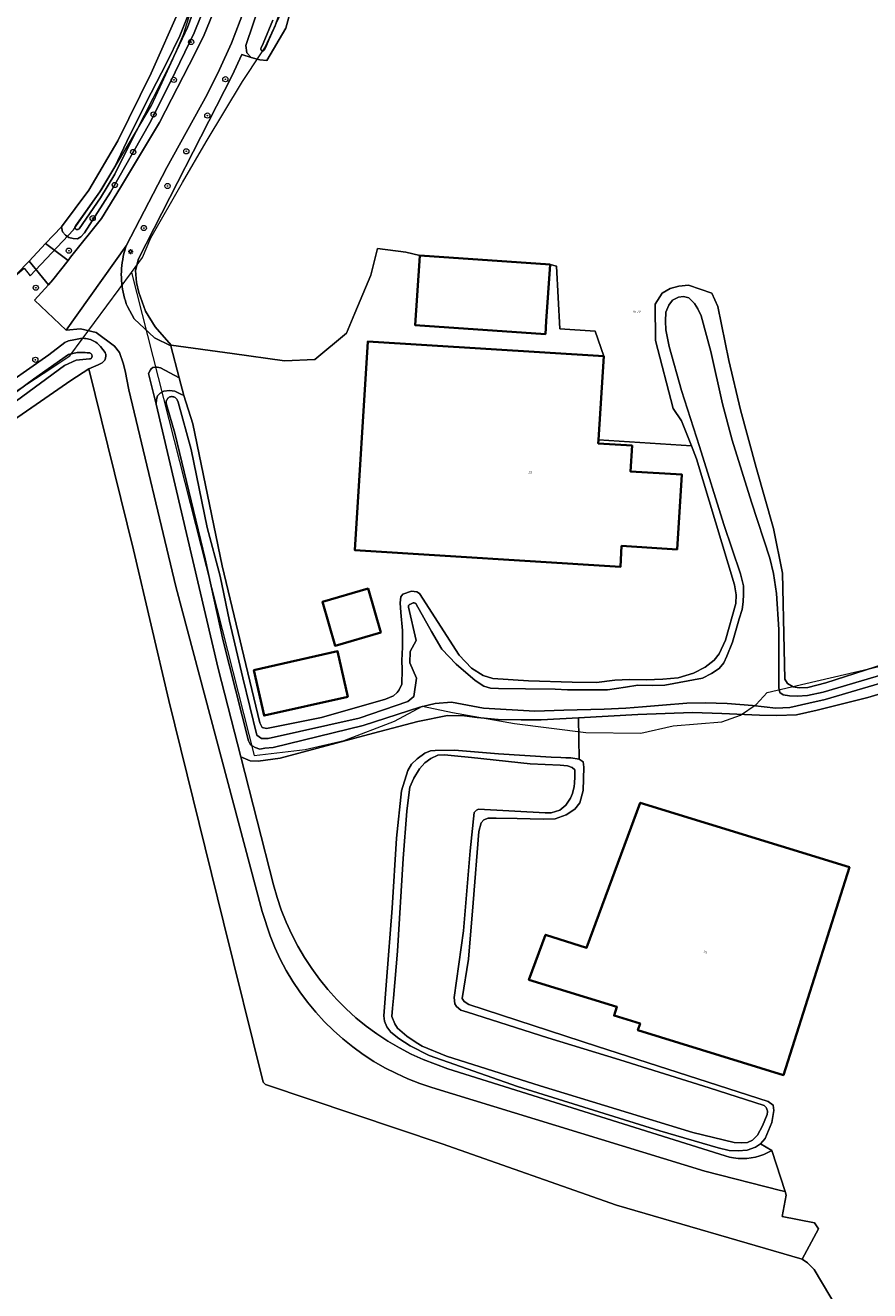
# Model space of a CAD drawing. Header units: metres. Extents: x 250001 to 257773, y 598992 to 609118.
# Tile 22 of 256: x 251355 to 251485, y 600696 to 600891. Entities that reach past the tile are written whole.
import ezdxf
from ezdxf.enums import TextEntityAlignment as Align
from ezdxf.lldxf.tags import DXFTag

# ---------------------------------------------------------------- set-up
doc = ezdxf.new("R2010")
doc.units = ezdxf.units.M
for name, color, linetype, lineweight in [('B-WE-GR-BOOM-S', 252, 'Continuous', 25), ('B-WE-GR-BOUWLAND-GV', 252, 'Continuous', 13), ('B-WE-GR-GRAS-GV', 252, 'Continuous', 13), ('B-WE-GR-GROENVOORZIENING-GV', 252, 'Continuous', 18), ('B-WE-KG-GRENS_PERCEEL-G', 150, 'KG-PERCEEL', 18), ('B-WE-KG-GRENS_PERCEEL-S', 150, 'Continuous', 25), ('B-WE-KL-ET_LS_OV_LICHTMAST-S', 252, 'Continuous', 25), ('B-WE-OG-BEBOUWING-GV', 1, 'Continuous', 35), ('B-WE-OG-BEBOUWING-T18', 7, 'Continuous', 18), ('B-WE-OG-TERREIN_ERF-GV', 7, 'Continuous', 18), ('B-WE-OG-WATER-GV', 252, 'Continuous', 18), ('B-WE-OG-WATER_SLOOT-GV', 252, 'Continuous', 18), ('B-WE-VH-VERHARDING_GESLOTEN-GV', 252, 'Continuous', 18), ('B-WE-VH-VERHARDING_OPEN-GV', 252, 'Continuous', 18), ('X-XX-AL-REFERENTIE-G', 7, 'Continuous', 18)]:
    doc.layers.add(name, color=color, linetype=linetype, lineweight=lineweight)
doc.styles.add('NLCS-ISO', font='NLCS-ISO.ttf')
doc.styles.add('NLCS-ISO-ANNOTATIEF-T18', font='NLCS-ISO.ttf', dxfattribs={"height": 1.8})
doc.styles.get("Standard").update_dxf_attribs({"font": 'NLCS-ISO.ttf'})
tags = doc.linetypes.add('KG-PERCEEL', pattern='A,5.5,-2,["P",Standard,S=1.8,R=0,X=-0.5,Y=-0.9],-2,5.5,-2,[5,NLCS.SHX,S=0.75,R=0,X=0,Y=0],-2', length=19).pattern_tags.tags
tags[6] = DXFTag(74, 10)

# ---------------------------------------------------------------- blocks, each defined once
blk = doc.blocks.new('SKG-PERCEELNUMMER-SO')
at = {"style": 'NLCS-ISO', "oblique": 10, "flags": 1}
blk.add_attdef('GEMEENTECODE', text='', height=1.8, dxfattribs=at).set_placement((0, 2.55), align=Align.MIDDLE_CENTER)
at = {"style": 'NLCS-ISO', "oblique": 10}
blk.add_attdef('SECTIE', text='', height=1.8, dxfattribs=at).set_placement((-0.5, 0), align=Align.MIDDLE_RIGHT)
blk.add_attdef('PERCEELNUMMER', text='', height=1.8, dxfattribs=at).set_placement((0.5, 0), align=Align.MIDDLE_LEFT)
blk = doc.blocks.new('BS2021-132-Xref-KAD-20210617')
at = {"layer": 'B-WE-KG-GRENS_PERCEEL-G', "flags": 128}
for points in [[(251322.091, 600847.643), (251325.742, 600844.735), (251328.377, 600843.574), (251331.585, 600843.068), (251334.417, 600842.501), (251337.326, 600842.885), (251339.701, 600843.287), (251342.51, 600844.56), (251346.426, 600846.668), (251349.787, 600849.051), (251350.756, 600849.905), (251354.986, 600853.438), (251355.899, 600852.293), (251362.577, 600859.355), (251366.901, 600865.56), (251374.638, 600878.523), (251375.979, 600881.415), (251377.95, 600885.774), (251379.547, 600889.479), (251381.279, 600894.945), (251382.716, 600899.125), (251384.642, 600907.164), (251385.738, 600913.737), (251386.074, 600915.284)], [(251391.49, 600886.488), (251392.122, 600887.433), (251395.75, 600895.319), (251396.458, 600904.42)], [(251371.566, 600852.813), (251373.256, 600855.088), (251374.537, 600858.159), (251379.411, 600866.661), (251383.042, 600872.964), (251388.647, 600882.24), (251391.49, 600886.488)], [(251329.658, 600813.191), (251332.288, 600816.175), (251335.806, 600819.47), (251339.957, 600823.042), (251347.764, 600829.89), (251350.749, 600832.213), (251354.248, 600834.775), (251359.112, 600837.993), (251362.019, 600839.96), (251371.566, 600852.813)], [(251371.566, 600852.813), (251390.471, 600778.316), (251398.305, 600779.207), (251404.331, 600780.625), (251412.069, 600783.581), (251416.42, 600785.897)], [(251469.569, 600788.035), (251503.1, 600795.835), (251546.958, 600808.236), (251553.73, 600810.502), (251555.398, 600812.019), (251556.883, 600813.569)], [(251416.42, 600785.897), (251421.036, 600784.957), (251430.584, 600783.262), (251441.576, 600781.858), (251450.083, 600781.74), (251455.042, 600782.86), (251462.559, 600783.506), (251465.452, 600784.528), (251467.853, 600786.183), (251469.569, 600788.035)]]:
    blk.add_lwpolyline(points, dxfattribs=at)
at = {"layer": 'B-WE-KG-GRENS_PERCEEL-S', "xscale": 0.2, "yscale": 0.2, "zscale": 0.2}
blk.add_blockref('SKG-PERCEELNUMMER-SO', (251449.327, 600846.743), dxfattribs=at).add_auto_attribs({'PERCEELNUMMER': '70', 'SECTIE': 'N'})
blk = doc.blocks.new('SKL-ET_OV_LICHTMAST-SO')
at = {"color": 0, "linetype": 'ByBlock', "lineweight": 18}
for points in [[(-1.25, 0), (-2, 0)], [(-1.41, 1.41), (-0.88, 0.88)], [(0, 2), (0, 1.25)], [(0.88, 0.88), (1.41, 1.41)], [(2, 0), (1.25, 0)], [(-1.41, -1.41), (-0.88, -0.88)], [(0, -1.25), (0, -2)], [(0.88, -0.88), (1.41, -1.41)]]:
    blk.add_lwpolyline(points, dxfattribs=at)
blk.add_circle((0, 0), 1, dxfattribs=at)
blk = doc.blocks.new('SGR-BOOM_01-SO')
at = {"linetype": 'ByBlock', "lineweight": 18}
h = blk.add_hatch(color=0, dxfattribs=at)
h.dxf.hatch_style = 1
edge = h.paths.add_edge_path()
edge.add_arc((0, 0), 0.25, 0, 360)
at = {"color": 0, "linetype": 'ByBlock', "lineweight": 18}
for radius in [2, 0.25]:
    blk.add_circle((0, 0), radius, dxfattribs=at)
blk = doc.blocks.new('BS2021-132-Xref-BGT-GRIJS-20210617-aangepast')
at = {"layer": 'B-WE-GR-BOUWLAND-GV', "flags": 128}
blk.add_lwpolyline([(251481.779, 600690.633), (251476.769, 600699.021), (251475.751, 600700.044), (251474.949, 600700.608), (251446.319, 600708.966), (251419.44, 600718.415), (251392.19, 600727.578), (251391.836, 600727.949), (251385.72, 600752.589), (251377.305, 600786.809), (251371.873, 600810.018), (251364.948, 600837.948), (251362.204, 600836.118), (251349.965, 600827.71)], dxfattribs=at)
at = {"layer": 'B-WE-GR-GRAS-GV', "flags": 128}
for points in [[(251398.256, 600901.261), (251395.358, 600890.445), (251392.4, 600885.477), (251391.305, 600885.565), (251389.982, 600885.962), (251388.528, 600886.425), (251387.043, 600883.178), (251372.619, 600854.9), (251372.174, 600853.073), (251372.295, 600851.257), (251372.672, 600849.73), (251373.677, 600846.808), (251375.17, 600844.419), (251377.674, 600841.58), (251387.084, 600840.283), (251395.148, 600839.176), (251399.8, 600839.39), (251404.668, 600843.412), (251405.991, 600846.534), (251408.431, 600852.38), (251409.483, 600856.482), (251413.811, 600855.904), (251416.005, 600855.399), (251436.087, 600854.04), (251437.066, 600853.744), (251437.596, 600844.087), (251443.019, 600843.756), (251444.345, 600839.87), (251444.352, 600839.87), (251443.537, 600827), (251457.856, 600826.045), (251456.336, 600829.932), (251455.069, 600831.823), (251452.346, 600842.301), (251452.28, 600847.923), (251453.338, 600849.577), (251454.595, 600850.304), (251455.918, 600850.701), (251457.439, 600850.834), (251459.225, 600850.238), (251461.001, 600849.585), (251461.925, 600847.544), (251463.621, 600839.226), (251465.425, 600831.608), (251467.832, 600822.728), (251470.521, 600813.32), (251471.89, 600806.438), (251472.162, 600794.687), (251472.274, 600790.082), (251472.665, 600789.391), (251473.536, 600788.894), (251474.484, 600788.734), (251475.823, 600788.768), (251478.585, 600789.492), (251493.74, 600794.418)], [(251372.042, 600909.884), (251347.596, 600886.736), (251330.96, 600871.109), (251320.251, 600861.149), (251318.675, 600859.461), (251317.501, 600857.97), (251316.271, 600855.255), (251315.516, 600851.317), (251315.146, 600847.506), (251315.144, 600845.72), (251315.354, 600844.428), (251318.153, 600843.57), (251330.324, 600836.889), (251338.587, 600840.876), (251346.128, 600845.162), (251350.731, 600849.369), (251355.335, 600854.131), (251355.747, 600854.563), (251358.296, 600857.237), (251360.774, 600859.835), (251364.952, 600865.51), (251369.422, 600873.104), (251374.584, 600883.535), (251379.034, 600893.605)]]:
    blk.add_lwpolyline(points, dxfattribs=at)
at = {"layer": 'B-WE-GR-GROENVOORZIENING-GV', "flags": 128}
for points in [[(251383.074, 600894.348), (251381.189, 600889.761), (251377.543, 600882.174), (251374.294, 600875.745), (251368.296, 600865.156), (251364.303, 600858.913), (251363.745, 600858.267), (251363.23, 600858.005), (251362.573, 600858.019), (251361.896, 600858.169), (251361.348, 600858.531), (251360.906, 600859.084), (251360.774, 600859.835), (251358.296, 600857.237), (251361.763, 600854.647), (251362.149, 600855.14), (251366.936, 600861.121), (251369.833, 600865.879), (251375.844, 600875.925), (251381.374, 600886.64), (251382.749, 600889.453), (251384.007, 600892.556)], [(251388.983, 600893.397), (251386.981, 600888.171), (251385.103, 600884.079), (251383.222, 600880.261), (251376.98, 600868.969), (251370.73, 600856.89), (251370.634, 600856.607), (251370.498, 600856.164), (251370.377, 600855.716), (251370.272, 600855.265), (251370.182, 600854.81), (251370.108, 600854.352), (251370.05, 600853.892), (251370.008, 600853.431), (251369.982, 600852.968), (251369.971, 600852.505), (251369.977, 600852.041), (251369.999, 600851.578), (251370.037, 600851.116), (251370.09, 600850.655), (251370.16, 600850.197), (251370.245, 600849.741), (251370.346, 600849.289), (251370.462, 600848.84), (251370.594, 600848.396), (251370.741, 600847.956), (251370.904, 600847.522), (251371.976, 600845.641), (251375.09, 600842.721), (251377.604, 600841.468), (251377.674, 600841.58), (251375.17, 600844.419), (251373.677, 600846.808), (251372.672, 600849.73), (251372.295, 600851.257), (251372.174, 600853.073), (251372.619, 600854.9), (251387.043, 600883.178), (251388.528, 600886.425), (251389.982, 600885.962), (251389.32, 600886.69), (251389.16, 600887.807), (251392.469, 600897.568)], [(251349.966, 600833.933), (251358.808, 600840.086), (251361.251, 600841.993), (251361.846, 600842.232), (251362.643, 600842.423), (251363.686, 600842.62), (251363.801, 600842.63), (251364.037, 600842.639), (251364.274, 600842.633), (251364.509, 600842.61), (251364.743, 600842.572), (251364.973, 600842.518), (251365.199, 600842.448), (251365.42, 600842.363), (251365.635, 600842.264), (251365.842, 600842.15), (251366.041, 600842.023), (251366.232, 600841.882), (251366.412, 600841.729), (251366.582, 600841.564), (251366.74, 600841.388), (251367.487, 600840.443), (251367.496, 600840.421), (251367.54, 600840.282), (251367.568, 600840.139), (251367.581, 600839.994), (251367.578, 600839.848), (251367.558, 600839.703), (251367.523, 600839.562), (251367.473, 600839.424), (251367.408, 600839.294), (251367.329, 600839.171), (251367.237, 600839.058), (251367.134, 600838.955), (251367.019, 600838.864), (251366.896, 600838.786), (251366.418, 600838.543), (251364.948, 600837.948), (251371.873, 600810.018), (251377.305, 600786.809), (251385.72, 600752.589), (251391.836, 600727.949), (251392.19, 600727.578), (251419.44, 600718.415), (251446.319, 600708.966), (251474.949, 600700.608), (251477.482, 600705.29), (251476.844, 600706.233), (251471.877, 600707.218), (251472.488, 600710.493), (251472.341, 600711.04), (251471.601, 600711.218), (251459.957, 600714.211), (251417.868, 600727.099), (251416.001, 600727.723), (251414.167, 600728.44), (251412.373, 600729.25), (251410.622, 600730.149), (251408.918, 600731.136), (251407.267, 600732.208), (251405.672, 600733.362), (251404.138, 600734.596), (251402.668, 600735.906), (251401.267, 600737.288), (251399.937, 600738.74), (251398.683, 600740.257), (251397.507, 600741.836), (251396.413, 600743.472), (251395.403, 600745.162), (251394.479, 600746.901), (251393.646, 600748.684), (251392.903, 600750.508), (251391.7, 600754.255), (251378.363, 600804.381), (251371.107, 600834.689), (251370.545, 600837.648), (251370.238, 600838.795), (251369.671, 600840.43), (251368.909, 600841.417), (251366.109, 600843.56), (251363.69, 600844.119), (251361.469, 600843.876), (251356.575, 600848.525), (251358.722, 600850.891), (251355.747, 600854.563), (251355.335, 600854.131), (251350.731, 600849.369)]]:
    blk.add_lwpolyline(points, dxfattribs=at)
for points in [[(251375.515, 600838.205), (251375.187, 600838.212), (251374.856, 600838.139), (251374.569, 600837.918), (251374.464, 600837.773), (251374.185, 600837.238), (251375.163, 600833.285), (251375.345, 600832.509), (251375.382, 600833.216), (251375.574, 600833.756), (251375.946, 600834.179), (251376.519, 600834.485), (251377.382, 600834.581), (251378.241, 600834.473), (251379.162, 600834.046), (251379.588, 600833.833), (251378.883, 600836.545), (251376.023, 600838.07)], [(251422.868, 600784.437), (251420.239, 600784.491), (251415.708, 600783.541), (251408.848, 600781.755), (251394.487, 600777.9), (251391.054, 600777.426), (251389.831, 600777.497), (251388.389, 600778.097), (251393.427, 600758.38), (251393.983, 600756.415), (251394.638, 600754.48), (251395.39, 600752.581), (251396.238, 600750.723), (251397.179, 600748.91), (251398.211, 600747.147), (251399.332, 600745.439), (251400.537, 600743.79), (251401.825, 600742.204), (251403.191, 600740.686), (251404.633, 600739.239), (251406.147, 600737.867), (251407.728, 600736.574), (251409.373, 600735.363), (251411.077, 600734.237), (251412.836, 600733.199), (251414.646, 600732.251), (251416.501, 600731.397), (251420.33, 600729.976), (251463.06, 600716.55), (251463.713, 600716.372), (251464.378, 600716.245), (251465.05, 600716.168), (251465.727, 600716.143), (251466.403, 600716.169), (251467.075, 600716.247), (251467.74, 600716.376), (251468.393, 600716.554), (251469.03, 600716.782), (251469.648, 600717.058), (251470.244, 600717.379), (251468.515, 600718.39), (251467.734, 600717.907), (251466.478, 600717.457), (251465.048, 600717.327), (251463.689, 600717.4), (251461.974, 600717.775), (251453.005, 600720.408), (251431.041, 600727.25), (251417.446, 600732.018), (251414.507, 600733.529), (251412.762, 600734.653), (251411.517, 600735.635), (251410.885, 600736.464), (251410.572, 600737.309), (251410.43, 600738.151), (251410.881, 600743.537), (251411.723, 600754.764), (251412.397, 600765.542), (251413.181, 600772.848), (251414.153, 600776.002), (251414.716, 600776.943), (251415.594, 600777.764), (251416.769, 600778.669), (251417.615, 600779.037), (251418.342, 600779.09), (251421.335, 600779.12), (251428.116, 600778.577), (251436.244, 600778.048), (251437.717, 600778.018), (251438.509, 600777.956), (251439.279, 600777.94), (251440.568, 600777.755), (251440.47, 600784.111), (251434.726, 600783.8), (251431.619, 600783.787), (251428.062, 600783.876), (251424.827, 600784.179)]]:
    blk.add_lwpolyline(points, close=True, dxfattribs=at)
at = {"layer": 'B-WE-OG-BEBOUWING-GV', "flags": 128}
for points in [[(251436.087, 600854.04), (251416.005, 600855.399), (251415.949, 600854.58), (251415.277, 600844.648), (251435.359, 600843.289), (251435.494, 600845.284)], [(251444.345, 600839.87), (251407.99, 600842.172), (251405.952, 600809.985), (251446.907, 600807.392), (251447.111, 600810.615), (251455.664, 600810.073), (251456.396, 600821.623), (251448.456, 600822.125), (251448.708, 600826.106), (251443.501, 600826.436), (251443.537, 600827), (251444.352, 600839.87)], [(251409.984, 600797.289), (251408.019, 600804.036), (251400.97, 600801.983), (251402.935, 600795.236)], [(251404.882, 600787.372), (251403.302, 600794.368), (251390.403, 600791.455), (251391.983, 600784.459)], [(251482.212, 600761.078), (251449.982, 600771.012), (251441.711, 600748.646), (251435.377, 600750.653), (251432.813, 600743.719), (251446.372, 600739.541), (251445.941, 600738.181), (251449.943, 600736.948), (251449.618, 600735.923), (251472.05, 600729.009)]]:
    blk.add_lwpolyline(points, close=True, dxfattribs=at)
at = {"layer": 'B-WE-OG-TERREIN_ERF-GV', "flags": 128}
for points in [[(251415.277, 600844.648), (251415.949, 600854.58), (251416.005, 600855.399), (251413.811, 600855.904), (251409.483, 600856.482), (251408.431, 600852.38), (251405.991, 600846.534), (251404.668, 600843.412), (251399.8, 600839.39), (251395.148, 600839.176), (251387.084, 600840.283), (251377.674, 600841.58), (251377.604, 600841.468), (251378.883, 600836.545), (251379.588, 600833.833), (251380.973, 600829.475), (251385.511, 600807.527), (251391.34, 600783.332), (251391.712, 600782.644), (251392.342, 600782.45), (251400.856, 600784.18), (251410.685, 600786.971), (251411.92, 600787.513), (251412.497, 600788), (251412.823, 600788.424), (251413.226, 600789.299), (251413.272, 600791.566), (251413.202, 600792.928), (251413.3, 600795.034), (251413.319, 600797.595), (251413.071, 600800.345), (251412.972, 600801.821), (251413.04, 600802.749), (251413.368, 600803.172), (251414.718, 600803.637), (251415.554, 600803.548), (251415.945, 600803.261), (251422.078, 600793.766), (251423.956, 600791.792), (251425.763, 600790.635), (251427.225, 600790.168), (251432.725, 600789.803), (251439.5, 600789.611), (251443.216, 600789.54), (251446.082, 600789.899), (251448.329, 600790.002), (251450.89, 600789.96), (251453.478, 600790.099), (251455.819, 600790.29), (251458.195, 600791.024), (251460.008, 600791.908), (251461.35, 600792.985), (251462.169, 600793.985), (251463.128, 600796.07), (251464.699, 600801.744), (251464.777, 600803.057), (251464.499, 600804.628), (251458.637, 600824.047), (251457.856, 600826.045), (251443.537, 600827), (251443.501, 600826.436), (251448.708, 600826.106), (251448.456, 600822.125), (251456.396, 600821.623), (251455.664, 600810.073), (251447.111, 600810.615), (251446.907, 600807.392), (251405.952, 600809.985), (251407.99, 600842.172), (251444.345, 600839.87), (251443.019, 600843.756), (251437.596, 600844.087), (251437.066, 600853.744), (251436.087, 600854.04), (251435.494, 600845.284), (251435.359, 600843.289)], [(251400.97, 600801.983), (251408.019, 600804.036), (251409.984, 600797.289), (251402.935, 600795.236)], [(251390.403, 600791.455), (251403.302, 600794.368), (251404.882, 600787.372), (251391.983, 600784.459)], [(251441.711, 600748.646), (251449.982, 600771.012), (251482.212, 600761.078), (251472.05, 600729.009), (251449.618, 600735.923), (251449.943, 600736.948), (251445.941, 600738.181), (251446.372, 600739.541), (251432.813, 600743.719), (251435.377, 600750.653)]]:
    blk.add_lwpolyline(points, close=True, dxfattribs=at)
blk.add_lwpolyline([(251500.086, 600791.729), (251485.055, 600787.254), (251477.251, 600785.273), (251474.06, 600784.582), (251471.041, 600784.453), (251468.344, 600784.498), (251462.57, 600784.802), (251458.039, 600784.938), (251449.597, 600784.606), (251440.47, 600784.111), (251440.568, 600777.755), (251441.171, 600777.335), (251441.267, 600776.494), (251441.194, 600772.891), (251440.657, 600771.021), (251439.888, 600770.016), (251438.532, 600769.137), (251436.865, 600768.536), (251435.005, 600768.484), (251431.017, 600768.588), (251427.777, 600768.655), (251426.53, 600768.657), (251425.867, 600768.399), (251425.426, 600767.909), (251425.105, 600766.601), (251424.217, 600755.583), (251423.486, 600746.911), (251422.523, 600740.846), (251422.83, 600740.341), (251423.525, 600739.918), (251443.364, 600733.414), (251469.715, 600724.962), (251470.452, 600724.403), (251470.548, 600723.54), (251470.238, 600721.71), (251469.235, 600719.236), (251468.515, 600718.39), (251470.244, 600717.379), (251472.341, 600711.04), (251472.488, 600710.493), (251471.877, 600707.218), (251476.844, 600706.233), (251477.482, 600705.29), (251474.949, 600700.608), (251475.751, 600700.044), (251476.769, 600699.021), (251481.779, 600690.633)], dxfattribs=at)
at = {"layer": 'B-WE-OG-WATER-GV', "flags": 128}
for points in [[(251393.322, 600891.711), (251391.849, 600888.121), (251391.535, 600887.417), (251391.501, 600887.359), (251391.482, 600887.294), (251391.479, 600887.227), (251391.491, 600887.16), (251391.518, 600887.099), (251391.56, 600887.046), (251391.612, 600887.003), (251391.673, 600886.975), (251391.739, 600886.961), (251391.807, 600886.964), (251391.872, 600886.982), (251391.93, 600887.015), (251391.96, 600887.04), (251392.03, 600887.143), (251392.231, 600887.521), (251392.714, 600888.688), (251393.685, 600890.807), (251394.822, 600894.111)], [(251380.623, 600893.376), (251378.999, 600889.306), (251376.964, 600885.154), (251374.578, 600880.487), (251371.271, 600873.958), (251368.995, 600869.107), (251366.649, 600865.234), (251362.981, 600860.039), (251362.922, 600859.992), (251362.875, 600859.935), (251362.841, 600859.868), (251362.822, 600859.796), (251362.819, 600859.722), (251362.832, 600859.648), (251362.86, 600859.579), (251362.902, 600859.518), (251362.956, 600859.467), (251363.02, 600859.428), (251363.091, 600859.405), (251363.165, 600859.396), (251363.239, 600859.404), (251363.31, 600859.427), (251363.374, 600859.465), (251363.429, 600859.515), (251363.449, 600859.541), (251366.744, 600864.325), (251368.972, 600867.952), (251370.911, 600871.902), (251374.857, 600879.688), (251377.668, 600885.23), (251380.158, 600890.574), (251381.646, 600894.625)], [(251353.815, 600833.01), (251361.226, 600838.457), (251363.011, 600839.26), (251365.059, 600839.476), (251365.236, 600839.497), (251365.307, 600839.551), (251365.366, 600839.616), (251365.413, 600839.69), (251365.446, 600839.773), (251365.463, 600839.859), (251365.465, 600839.947), (251365.45, 600840.034), (251365.42, 600840.117), (251365.376, 600840.194), (251365.319, 600840.261), (251365.25, 600840.316), (251365.173, 600840.359), (251365.116, 600840.379), (251364.69, 600840.421), (251364.418, 600840.455), (251363.172, 600840.458), (251361.85, 600840.145), (251356.445, 600836.356), (251350.484, 600831.967)], [(251494.508, 600792.901), (251478.199, 600788.095), (251475.782, 600787.566), (251474.148, 600787.471), (251472.969, 600787.5), (251471.998, 600787.661), (251471.508, 600788.013), (251471.322, 600788.721), (251471.322, 600797.745), (251470.984, 600803.285), (251470.495, 600806.381), (251469.965, 600808.729), (251467.143, 600817.37), (251464.141, 600826.946), (251462.648, 600832.515), (251460.878, 600840.608), (251459.384, 600846.132), (251458.866, 600847.166), (251458.321, 600848.018), (251457.481, 600848.878), (251456.67, 600849.08), (251455.85, 600848.964), (251454.955, 600848.511), (251454.391, 600847.731), (251453.911, 600846.678), (251453.876, 600845.273), (251453.933, 600843.934), (251454.413, 600841.382), (251456.329, 600834.6), (251459.128, 600825.96), (251462.888, 600813.921), (251465.419, 600806.33), (251465.917, 600804.482), (251465.906, 600803.167), (251465.855, 600802.012), (251465.666, 600800.837), (251465.245, 600799.397), (251464.179, 600795.773), (251463.332, 600793.618), (251462.853, 600792.61), (251462.128, 600791.721), (251460.952, 600790.957), (251459.551, 600790.221), (251453.788, 600789.141), (251451.837, 600789.122), (251449.615, 600789.133), (251447.726, 600788.84), (251444.949, 600788.411), (251438.76, 600788.43), (251436.881, 600788.545), (251432.303, 600788.592), (251428.132, 600788.628), (251426.887, 600788.705), (251425.851, 600789.003), (251424.512, 600789.853), (251421.583, 600792.398), (251419.397, 600794.72), (251417.809, 600797.412), (251415.449, 600801.651), (251415.434, 600801.67), (251415.369, 600801.731), (251415.294, 600801.78), (251415.212, 600801.815), (251415.124, 600801.835), (251415.035, 600801.839), (251414.946, 600801.827), (251414.861, 600801.799), (251414.468, 600801.602), (251414.418, 600801.58), (251414.358, 600801.537), (251414.308, 600801.483), (251414.272, 600801.419), (251414.249, 600801.349), (251414.243, 600801.275), (251414.252, 600801.202), (251415.433, 600796.033), (251414.517, 600794.342), (251414.429, 600792.574), (251415.461, 600790.253), (251415.044, 600787.406), (251414.144, 600786.631), (251406.655, 600784.042), (251392.626, 600780.906), (251391.606, 600780.949), (251390.846, 600781.464), (251388.714, 600790.281), (251386.626, 600799.006), (251385.205, 600805.972), (251383.227, 600813.449), (251380.752, 600825.469), (251378.749, 600832.788), (251378.578, 600833.137), (251378.572, 600833.15), (251378.513, 600833.253), (251378.441, 600833.348), (251378.357, 600833.432), (251378.262, 600833.504), (251378.159, 600833.563), (251378.048, 600833.607), (251377.933, 600833.636), (251377.815, 600833.649), (251377.696, 600833.646), (251377.578, 600833.628), (251377.464, 600833.594), (251377.356, 600833.545), (251377.255, 600833.481), (251377.164, 600833.405), (251377.084, 600833.318), (251377.016, 600833.22), (251376.962, 600833.114), (251376.922, 600833.002), (251376.898, 600832.885), (251376.89, 600832.767), (251376.957, 600832.437), (251378.22, 600828.015), (251382.901, 600808.627), (251385.68, 600795.965), (251389.604, 600780.582), (251389.863, 600779.965), (251390.603, 600779.541), (251391.323, 600779.3), (251392.074, 600779.421), (251393.369, 600779.553), (251407.267, 600782.918), (251415.985, 600785.777), (251418.377, 600786.318), (251420.898, 600786.549), (251425.823, 600785.626), (251433.708, 600785.135), (251438.193, 600785.294), (251444.413, 600785.432), (251447.766, 600785.623), (251450.335, 600785.825), (251453.399, 600786.049), (251457.152, 600786.383), (251459.988, 600786.43), (251463.395, 600786.336), (251467.266, 600786.036), (251470.88, 600785.607), (251473.036, 600785.703), (251475.946, 600786.374), (251478.497, 600786.932), (251494.863, 600791.754)]]:
    blk.add_lwpolyline(points, dxfattribs=at)
blk.add_lwpolyline([(251421.331, 600778.277), (251419.815, 600778.421), (251418.794, 600778.374), (251417.672, 600777.83), (251416.752, 600777.169), (251415.962, 600776.233), (251415.071, 600774.8), (251414.453, 600773.407), (251414.316, 600772.231), (251413.992, 600769.722), (251413.412, 600762.434), (251412.53, 600748.115), (251411.937, 600740.882), (251411.769, 600739.321), (251411.685, 600738.071), (251412.115, 600736.929), (251412.554, 600736.262), (251414.003, 600735.031), (251415.411, 600734.027), (251416.329, 600733.487), (251420.083, 600731.937), (251434.521, 600727.379), (251458.064, 600720.164), (251464.471, 600718.627), (251465.558, 600718.56), (251466.489, 600718.631), (251467.267, 600719.001), (251468.03, 600719.733), (251468.831, 600721.168), (251469.533, 600722.942), (251469.569, 600723.077), (251469.591, 600723.215), (251469.596, 600723.354), (251469.585, 600723.494), (251469.558, 600723.631), (251469.516, 600723.764), (251469.459, 600723.891), (251469.388, 600724.012), (251469.303, 600724.123), (251469.207, 600724.224), (251469.099, 600724.313), (251469.063, 600724.338), (251460.581, 600727.04), (251446.828, 600731.394), (251435.724, 600734.75), (251423.332, 600738.699), (251422.319, 600739.037), (251421.65, 600739.595), (251421.409, 600740.008), (251421.27, 600740.962), (251422.705, 600751.271), (251423.729, 600763.605), (251424.348, 600769.51), (251424.719, 600769.887), (251425.039, 600770.017), (251435.297, 600769.444), (251436.227, 600769.47), (251437.596, 600769.896), (251438.495, 600770.648), (251439.221, 600771.744), (251439.507, 600772.441), (251439.801, 600773.501), (251439.857, 600774.021), (251439.877, 600774.995), (251439.892, 600775.743), (251439.876, 600776.083), (251439.498, 600776.454), (251438.778, 600776.718), (251437.647, 600776.809), (251433.027, 600777.04), (251423.956, 600778.019)], close=True, dxfattribs=at)
at = {"layer": 'B-WE-OG-WATER_SLOOT-GV', "flags": 128}
for points in [[(251392.469, 600897.568), (251389.16, 600887.807), (251389.32, 600886.69), (251389.982, 600885.962), (251391.305, 600885.565), (251392.4, 600885.477), (251395.358, 600890.445), (251398.256, 600901.261)], [(251394.822, 600894.111), (251393.685, 600890.807), (251392.714, 600888.688), (251392.231, 600887.521), (251392.03, 600887.143), (251391.96, 600887.04), (251391.93, 600887.015), (251391.872, 600886.982), (251391.807, 600886.964), (251391.739, 600886.961), (251391.673, 600886.975), (251391.612, 600887.003), (251391.56, 600887.046), (251391.518, 600887.099), (251391.491, 600887.16), (251391.479, 600887.227), (251391.482, 600887.294), (251391.501, 600887.359), (251391.535, 600887.417), (251391.849, 600888.121), (251393.322, 600891.711)], [(251379.034, 600893.605), (251374.584, 600883.535), (251369.422, 600873.104), (251364.952, 600865.51), (251360.774, 600859.835), (251360.906, 600859.084), (251361.348, 600858.531), (251361.896, 600858.169), (251362.573, 600858.019), (251363.23, 600858.005), (251363.745, 600858.267), (251364.303, 600858.913), (251368.296, 600865.156), (251374.294, 600875.745), (251377.543, 600882.174), (251381.189, 600889.761), (251383.074, 600894.348)], [(251350.484, 600831.967), (251356.445, 600836.356), (251361.85, 600840.145), (251363.172, 600840.458), (251364.418, 600840.455), (251364.69, 600840.421), (251365.116, 600840.379), (251365.173, 600840.359), (251365.25, 600840.316), (251365.319, 600840.261), (251365.376, 600840.194), (251365.42, 600840.117), (251365.45, 600840.034), (251365.465, 600839.947), (251365.463, 600839.859), (251365.446, 600839.773), (251365.413, 600839.69), (251365.366, 600839.616), (251365.307, 600839.551), (251365.236, 600839.497), (251365.059, 600839.476), (251363.011, 600839.26), (251361.226, 600838.457), (251353.815, 600833.01)], [(251349.965, 600827.71), (251362.204, 600836.118), (251364.948, 600837.948), (251366.418, 600838.543), (251366.896, 600838.786), (251367.019, 600838.864), (251367.134, 600838.955), (251367.237, 600839.058), (251367.329, 600839.171), (251367.408, 600839.294), (251367.473, 600839.424), (251367.523, 600839.562), (251367.558, 600839.703), (251367.578, 600839.848), (251367.581, 600839.994), (251367.568, 600840.139), (251367.54, 600840.282), (251367.496, 600840.421), (251367.487, 600840.443), (251366.74, 600841.388), (251366.582, 600841.564), (251366.412, 600841.729), (251366.232, 600841.882), (251366.041, 600842.023), (251365.842, 600842.15), (251365.635, 600842.264), (251365.42, 600842.363), (251365.199, 600842.448), (251364.973, 600842.518), (251364.743, 600842.572), (251364.509, 600842.61), (251364.274, 600842.633), (251364.037, 600842.639), (251363.801, 600842.63), (251363.686, 600842.62), (251362.643, 600842.423), (251361.846, 600842.232), (251361.251, 600841.993), (251358.808, 600840.086), (251349.966, 600833.933)], [(251381.646, 600894.625), (251380.158, 600890.574), (251377.668, 600885.23), (251374.857, 600879.688), (251370.911, 600871.902), (251368.972, 600867.952), (251366.744, 600864.325), (251363.449, 600859.541), (251363.429, 600859.515), (251363.374, 600859.465), (251363.31, 600859.427), (251363.239, 600859.404), (251363.165, 600859.396), (251363.091, 600859.405), (251363.02, 600859.428), (251362.956, 600859.467), (251362.902, 600859.518), (251362.86, 600859.579), (251362.832, 600859.648), (251362.819, 600859.722), (251362.822, 600859.796), (251362.841, 600859.868), (251362.875, 600859.935), (251362.922, 600859.992), (251362.981, 600860.039), (251366.649, 600865.234), (251368.995, 600869.107), (251371.271, 600873.958), (251374.578, 600880.487), (251376.964, 600885.154), (251378.999, 600889.306), (251380.623, 600893.376)], [(251493.74, 600794.418), (251478.585, 600789.492), (251475.823, 600788.768), (251474.484, 600788.734), (251473.536, 600788.894), (251472.665, 600789.391), (251472.274, 600790.082), (251472.162, 600794.687), (251471.89, 600806.438), (251470.521, 600813.32), (251467.832, 600822.728), (251465.425, 600831.608), (251463.621, 600839.226), (251461.925, 600847.544), (251461.001, 600849.585), (251459.225, 600850.238), (251457.439, 600850.834), (251455.918, 600850.701), (251454.595, 600850.304), (251453.338, 600849.577), (251452.28, 600847.923), (251452.346, 600842.301), (251455.069, 600831.823), (251456.336, 600829.932), (251457.856, 600826.045), (251458.637, 600824.047), (251464.499, 600804.628), (251464.777, 600803.057), (251464.699, 600801.744), (251463.128, 600796.07), (251462.169, 600793.985), (251461.35, 600792.985), (251460.008, 600791.908), (251458.195, 600791.024), (251455.819, 600790.29), (251453.478, 600790.099), (251450.89, 600789.96), (251448.329, 600790.002), (251446.082, 600789.899), (251443.216, 600789.54), (251439.5, 600789.611), (251432.725, 600789.803), (251427.225, 600790.168), (251425.763, 600790.635), (251423.956, 600791.792), (251422.078, 600793.766), (251415.945, 600803.261), (251415.554, 600803.548), (251414.718, 600803.637), (251413.368, 600803.172), (251413.04, 600802.749), (251412.972, 600801.821), (251413.071, 600800.345), (251413.319, 600797.595), (251413.3, 600795.034), (251413.202, 600792.928), (251413.272, 600791.566), (251413.226, 600789.299), (251412.823, 600788.424), (251412.497, 600788), (251411.92, 600787.513), (251410.685, 600786.971), (251400.856, 600784.18), (251392.342, 600782.45), (251391.712, 600782.644), (251391.34, 600783.332), (251385.511, 600807.527), (251380.973, 600829.475), (251379.588, 600833.833), (251379.162, 600834.046), (251378.241, 600834.473), (251377.382, 600834.581), (251376.519, 600834.485), (251375.946, 600834.179), (251375.574, 600833.756), (251375.382, 600833.216), (251375.345, 600832.509), (251384.908, 600791.721), (251388.389, 600778.097), (251389.831, 600777.497), (251391.054, 600777.426), (251394.487, 600777.9), (251408.848, 600781.755), (251415.708, 600783.541), (251420.239, 600784.491), (251422.868, 600784.437), (251424.827, 600784.179), (251428.062, 600783.876), (251431.619, 600783.787), (251434.726, 600783.8), (251440.47, 600784.111), (251449.597, 600784.606), (251458.039, 600784.938), (251462.57, 600784.802), (251468.344, 600784.498), (251471.041, 600784.453), (251474.06, 600784.582), (251477.251, 600785.273), (251485.055, 600787.254), (251500.086, 600791.729)], [(251494.863, 600791.754), (251478.497, 600786.932), (251475.946, 600786.374), (251473.036, 600785.703), (251470.88, 600785.607), (251467.266, 600786.036), (251463.395, 600786.336), (251459.988, 600786.43), (251457.152, 600786.383), (251453.399, 600786.049), (251450.335, 600785.825), (251447.766, 600785.623), (251444.413, 600785.432), (251438.193, 600785.294), (251433.708, 600785.135), (251425.823, 600785.626), (251420.898, 600786.549), (251418.377, 600786.318), (251415.985, 600785.777), (251407.267, 600782.918), (251393.369, 600779.553), (251392.074, 600779.421), (251391.323, 600779.3), (251390.603, 600779.541), (251389.863, 600779.965), (251389.604, 600780.582), (251385.68, 600795.965), (251382.901, 600808.627), (251378.22, 600828.015), (251376.957, 600832.437), (251376.89, 600832.767), (251376.898, 600832.885), (251376.922, 600833.002), (251376.962, 600833.114), (251377.016, 600833.22), (251377.084, 600833.318), (251377.164, 600833.405), (251377.255, 600833.481), (251377.356, 600833.545), (251377.464, 600833.594), (251377.578, 600833.628), (251377.696, 600833.646), (251377.815, 600833.649), (251377.933, 600833.636), (251378.048, 600833.607), (251378.159, 600833.563), (251378.262, 600833.504), (251378.357, 600833.432), (251378.441, 600833.348), (251378.513, 600833.253), (251378.572, 600833.15), (251378.578, 600833.137), (251378.749, 600832.788), (251380.752, 600825.469), (251383.227, 600813.449), (251385.205, 600805.972), (251386.626, 600799.006), (251388.714, 600790.281), (251390.846, 600781.464), (251391.606, 600780.949), (251392.626, 600780.906), (251406.655, 600784.042), (251414.144, 600786.631), (251415.044, 600787.406), (251415.461, 600790.253), (251414.429, 600792.574), (251414.517, 600794.342), (251415.433, 600796.033), (251414.252, 600801.202), (251414.243, 600801.275), (251414.249, 600801.349), (251414.272, 600801.419), (251414.308, 600801.483), (251414.358, 600801.537), (251414.418, 600801.58), (251414.468, 600801.602), (251414.861, 600801.799), (251414.946, 600801.827), (251415.035, 600801.839), (251415.124, 600801.835), (251415.212, 600801.815), (251415.294, 600801.78), (251415.369, 600801.731), (251415.434, 600801.67), (251415.449, 600801.651), (251417.809, 600797.412), (251419.397, 600794.72), (251421.583, 600792.398), (251424.512, 600789.853), (251425.851, 600789.003), (251426.887, 600788.705), (251428.132, 600788.628), (251432.303, 600788.592), (251436.881, 600788.545), (251438.76, 600788.43), (251444.949, 600788.411), (251447.726, 600788.84), (251449.615, 600789.133), (251451.837, 600789.122), (251453.788, 600789.141), (251459.551, 600790.221), (251460.952, 600790.957), (251462.128, 600791.721), (251462.853, 600792.61), (251463.332, 600793.618), (251464.179, 600795.773), (251465.245, 600799.397), (251465.666, 600800.837), (251465.855, 600802.012), (251465.906, 600803.167), (251465.917, 600804.482), (251465.419, 600806.33), (251462.888, 600813.921), (251459.128, 600825.96), (251456.329, 600834.6), (251454.413, 600841.382), (251453.933, 600843.934), (251453.876, 600845.273), (251453.911, 600846.678), (251454.391, 600847.731), (251454.955, 600848.511), (251455.85, 600848.964), (251456.67, 600849.08), (251457.481, 600848.878), (251458.321, 600848.018), (251458.866, 600847.166), (251459.384, 600846.132), (251460.878, 600840.608), (251462.648, 600832.515), (251464.141, 600826.946), (251467.143, 600817.37), (251469.965, 600808.729), (251470.495, 600806.381), (251470.984, 600803.285), (251471.322, 600797.745), (251471.322, 600788.721), (251471.508, 600788.013), (251471.998, 600787.661), (251472.969, 600787.5), (251474.148, 600787.471), (251475.782, 600787.566), (251478.199, 600788.095), (251494.508, 600792.901)]]:
    blk.add_lwpolyline(points, dxfattribs=at)
for points in [[(251428.116, 600778.577), (251421.335, 600779.12), (251418.342, 600779.09), (251417.615, 600779.037), (251416.769, 600778.669), (251415.594, 600777.764), (251414.716, 600776.943), (251414.153, 600776.002), (251413.181, 600772.848), (251412.397, 600765.542), (251411.723, 600754.764), (251410.881, 600743.537), (251410.43, 600738.151), (251410.572, 600737.309), (251410.885, 600736.464), (251411.517, 600735.635), (251412.762, 600734.653), (251414.507, 600733.529), (251417.446, 600732.018), (251431.041, 600727.25), (251453.005, 600720.408), (251461.974, 600717.775), (251463.689, 600717.4), (251465.048, 600717.327), (251466.478, 600717.457), (251467.734, 600717.907), (251468.515, 600718.39), (251469.235, 600719.236), (251470.238, 600721.71), (251470.548, 600723.54), (251470.452, 600724.403), (251469.715, 600724.962), (251443.364, 600733.414), (251423.525, 600739.918), (251422.83, 600740.341), (251422.523, 600740.846), (251423.486, 600746.911), (251424.217, 600755.583), (251425.105, 600766.601), (251425.426, 600767.909), (251425.867, 600768.399), (251426.53, 600768.657), (251427.777, 600768.655), (251431.017, 600768.588), (251435.005, 600768.484), (251436.865, 600768.536), (251438.532, 600769.137), (251439.888, 600770.016), (251440.657, 600771.021), (251441.194, 600772.891), (251441.267, 600776.494), (251441.171, 600777.335), (251440.568, 600777.755), (251439.279, 600777.94), (251438.509, 600777.956), (251437.717, 600778.018), (251436.244, 600778.048)], [(251418.794, 600778.374), (251419.815, 600778.421), (251421.331, 600778.277), (251423.956, 600778.019), (251433.027, 600777.04), (251437.647, 600776.809), (251438.778, 600776.718), (251439.498, 600776.454), (251439.876, 600776.083), (251439.892, 600775.743), (251439.877, 600774.995), (251439.857, 600774.021), (251439.801, 600773.501), (251439.507, 600772.441), (251439.221, 600771.744), (251438.495, 600770.648), (251437.596, 600769.896), (251436.227, 600769.47), (251435.297, 600769.444), (251425.039, 600770.017), (251424.719, 600769.887), (251424.348, 600769.51), (251423.729, 600763.605), (251422.705, 600751.271), (251421.27, 600740.962), (251421.409, 600740.008), (251421.65, 600739.595), (251422.319, 600739.037), (251423.332, 600738.699), (251435.724, 600734.75), (251446.828, 600731.394), (251460.581, 600727.04), (251469.063, 600724.338), (251469.099, 600724.313), (251469.207, 600724.224), (251469.303, 600724.123), (251469.388, 600724.012), (251469.459, 600723.891), (251469.516, 600723.764), (251469.558, 600723.631), (251469.585, 600723.494), (251469.596, 600723.354), (251469.591, 600723.215), (251469.569, 600723.077), (251469.533, 600722.942), (251468.831, 600721.168), (251468.03, 600719.733), (251467.267, 600719.001), (251466.489, 600718.631), (251465.558, 600718.56), (251464.471, 600718.627), (251458.064, 600720.164), (251434.521, 600727.379), (251420.083, 600731.937), (251416.329, 600733.487), (251415.411, 600734.027), (251414.003, 600735.031), (251412.554, 600736.262), (251412.115, 600736.929), (251411.685, 600738.071), (251411.769, 600739.321), (251411.937, 600740.882), (251412.53, 600748.115), (251413.412, 600762.434), (251413.992, 600769.722), (251414.316, 600772.231), (251414.453, 600773.407), (251415.071, 600774.8), (251415.962, 600776.233), (251416.752, 600777.169), (251417.672, 600777.83)]]:
    blk.add_lwpolyline(points, close=True, dxfattribs=at)
at = {"layer": 'B-WE-VH-VERHARDING_GESLOTEN-GV', "flags": 128}
blk.add_lwpolyline([(251384.007, 600892.556), (251382.749, 600889.453), (251381.374, 600886.64), (251375.844, 600875.925), (251369.833, 600865.879), (251366.936, 600861.121), (251362.149, 600855.14), (251361.763, 600854.647), (251359.42, 600851.66), (251358.722, 600850.891), (251356.575, 600848.525), (251361.469, 600843.876), (251370.73, 600856.89), (251376.98, 600868.969), (251383.222, 600880.261), (251385.103, 600884.079), (251386.981, 600888.171), (251388.983, 600893.397)], dxfattribs=at)
at = {"layer": 'B-WE-VH-VERHARDING_OPEN-GV', "flags": 128}
for points in [[(251361.763, 600854.647), (251358.296, 600857.237), (251355.747, 600854.563), (251358.722, 600850.891), (251359.42, 600851.66)], [(251370.634, 600856.607), (251370.73, 600856.89), (251361.469, 600843.876), (251363.69, 600844.119), (251366.109, 600843.56), (251368.909, 600841.417), (251369.671, 600840.43), (251370.238, 600838.795), (251370.545, 600837.648), (251371.107, 600834.689), (251378.363, 600804.381), (251391.7, 600754.255), (251392.903, 600750.508), (251393.646, 600748.684), (251394.479, 600746.901), (251395.403, 600745.162), (251396.413, 600743.472), (251397.507, 600741.836), (251398.683, 600740.257), (251399.937, 600738.74), (251401.267, 600737.288), (251402.668, 600735.906), (251404.138, 600734.596), (251405.672, 600733.362), (251407.267, 600732.208), (251408.918, 600731.136), (251410.622, 600730.149), (251412.373, 600729.25), (251414.167, 600728.44), (251416.001, 600727.723), (251417.868, 600727.099), (251459.957, 600714.211), (251471.601, 600711.218), (251472.341, 600711.04), (251470.244, 600717.379), (251469.648, 600717.058), (251469.03, 600716.782), (251468.393, 600716.554), (251467.74, 600716.376), (251467.075, 600716.247), (251466.403, 600716.169), (251465.727, 600716.143), (251465.05, 600716.168), (251464.378, 600716.245), (251463.713, 600716.372), (251463.06, 600716.55), (251420.33, 600729.976), (251416.501, 600731.397), (251414.646, 600732.251), (251412.836, 600733.199), (251411.077, 600734.237), (251409.373, 600735.363), (251407.728, 600736.574), (251406.147, 600737.867), (251404.633, 600739.239), (251403.191, 600740.686), (251401.825, 600742.204), (251400.537, 600743.79), (251399.332, 600745.439), (251398.211, 600747.147), (251397.179, 600748.91), (251396.238, 600750.723), (251395.39, 600752.581), (251394.638, 600754.48), (251393.983, 600756.415), (251393.427, 600758.38), (251388.389, 600778.097), (251384.908, 600791.721), (251375.345, 600832.509), (251375.163, 600833.285), (251374.185, 600837.238), (251374.464, 600837.773), (251374.569, 600837.918), (251374.856, 600838.139), (251375.187, 600838.212), (251375.515, 600838.205), (251376.023, 600838.07), (251378.883, 600836.545), (251377.604, 600841.468), (251375.09, 600842.721), (251371.976, 600845.641), (251370.904, 600847.522), (251370.741, 600847.956), (251370.594, 600848.396), (251370.462, 600848.84), (251370.346, 600849.289), (251370.245, 600849.741), (251370.16, 600850.197), (251370.09, 600850.655), (251370.037, 600851.116), (251369.999, 600851.578), (251369.977, 600852.041), (251369.971, 600852.505), (251369.982, 600852.968), (251370.008, 600853.431), (251370.05, 600853.892), (251370.108, 600854.352), (251370.182, 600854.81), (251370.272, 600855.265), (251370.377, 600855.716), (251370.498, 600856.164)]]:
    blk.add_lwpolyline(points, close=True, dxfattribs=at)
at = {"layer": 'B-WE-GR-BOOM-S', "xscale": 0.2, "yscale": 0.2, "zscale": 0.2}
for p in [(251380.74, 600888.33), (251378.08, 600882.5), (251386.014, 600882.591), (251374.95, 600877.17), (251383.24, 600876.99), (251379.99, 600871.48), (251371.8, 600871.37), (251368.96, 600866.29), (251377.1, 600866.13), (251365.56, 600861.16), (251373.44, 600859.65), (251361.89, 600856.15), (251356.79, 600850.44), (251356.72, 600839.33)]:
    blk.add_blockref('SGR-BOOM_01-SO', p, dxfattribs=at)
at = {"layer": 'B-WE-KL-ET_LS_OV_LICHTMAST-S', "xscale": 0.2, "yscale": 0.2, "zscale": 0.2}
blk.add_blockref('SKL-ET_OV_LICHTMAST-SO', (251371.405, 600855.994), dxfattribs=at)
at = {"layer": 'B-WE-OG-BEBOUWING-T18', "style": 'NLCS-ISO-ANNOTATIEF-T18'}
for s, rotation, p in [('33', 356.4, (251433, 600822)), ('35', 342.9, (251460, 600748))]:
    blk.add_text(s, height=0.36, rotation=rotation, dxfattribs=at).set_placement(p, align=Align.MIDDLE)

msp = doc.modelspace()

# ---------------------------------------------------------------- block references
at = {"layer": 'X-XX-AL-REFERENTIE-G'}
for name in ['BS2021-132-Xref-BGT-GRIJS-20210617-aangepast', 'BS2021-132-Xref-KAD-20210617']:
    msp.add_blockref(name, (0, 0), dxfattribs=at)

doc.saveas('drawing.dxf')
